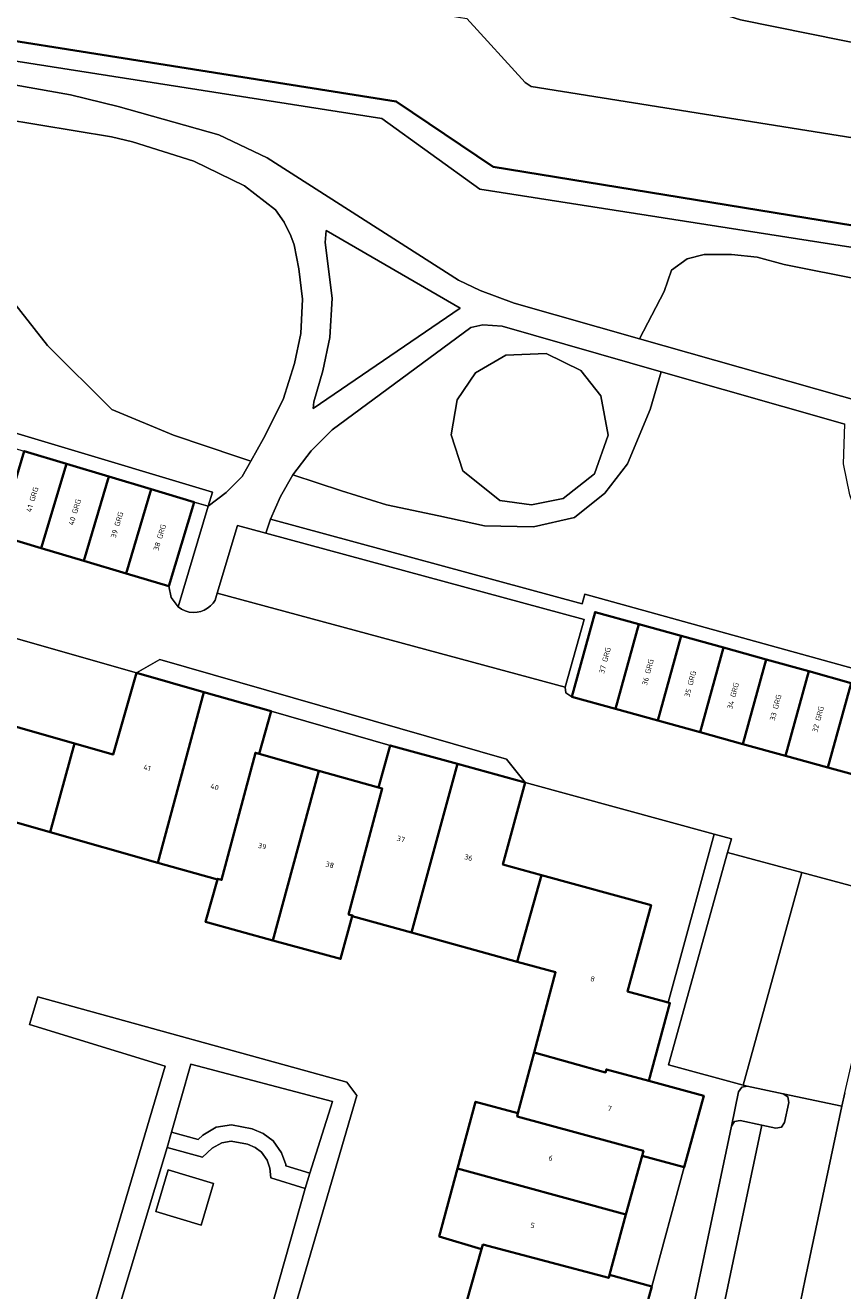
# Model space of a CAD drawing. Header units: metres. Extents: x 110065 to 112666, y 425872 to 427362.
# Tile 65 of 104: x 111096 to 111152, y 426910 to 426996. Entities that reach past the tile are written whole.
import ezdxf

# ---------------------------------------------------------------- set-up
doc = ezdxf.new("R2010")
doc.units = ezdxf.units.M
for name, color, linetype, lineweight in [('B-WE-GK-BESCHOEIING-G', 130, 'GK-BESCHOEIING', 35), ('B-WE-GR-BEPLANTING_CULTUUR_BOSPLANTSOEN-GV', 90, 'GR-PLANTSOEN', 18), ('B-WE-GR-BEPLANTING_CULTUUR_HEESTERS-GV', 90, 'Continuous', 18), ('B-WE-GR-GRAS-GV', 60, 'Continuous', 13), ('B-WE-GR-GROENVOORZIENING-GV', 80, 'Continuous', 18), ('B-WE-GR-HAAG-GV', 90, 'GR-HAAG1', 13), ('B-WE-OG-BEBOUWING-GV', 7, 'Continuous', 35), ('B-WE-OG-BEBOUWING-T18', 10, 'Continuous', 18), ('B-WE-OG-TERREIN_ERF-GV', 7, 'Continuous', 18), ('B-WE-OG-WATER-GV', 130, 'Continuous', 18), ('B-WE-VH-VERHARDING-GV', 252, 'Continuous', 18), ('B-WE-VH-VERHARDING_ASFALT-GV', 252, 'Continuous', 18), ('B-WE-VH-VERHARDING_BETONSTRAATSTEEN-GV', 252, 'Continuous', 18), ('B-WE-VH-VERHARDING_HOUTSNIPPERS-GV', 252, 'Continuous', 18), ('B-WE-VH-VERHARDING_OPEN-GV', 252, 'Continuous', 18), ('B-WE-VH-VERHARDING_TEGEL-GV', 252, 'Continuous', 18)]:
    doc.layers.add(name, color=color, linetype=linetype, lineweight=lineweight)
doc.styles.add('NLCS-ISO-M200-T18', font='NLCS-ISO.ttf')
doc.linetypes.add('GK-BESCHOEIING', pattern='A,30,-5,[1,NLCS.SHX,S=1,R=0,X=0,Y=0],-5', length=40)
doc.linetypes.add('GR-HAAG1', pattern='A,6,[176,NLCS.SHX,S=0.125,R=0,X=0,Y=0],-2', length=8)
doc.linetypes.add('GR-PLANTSOEN', pattern='A,0,[179,NLCS.SHX,S=2,R=0,X=0,Y=0],-4', length=4)

msp = doc.modelspace()

# ---------------------------------------------------------------- linework, layer by layer
at = {"layer": 'B-WE-GK-BESCHOEIING-G', "flags": 128}
msp.add_lwpolyline([(111168.531, 426944.13), (111170.111, 426950.15), (111169.21, 426958.442), (111171.867, 426963.829), (111167.834, 426970.034), (111167.603, 426970.389), (111162.721, 426977.902), (111160.792, 426981.201), (111127.711, 426986.61), (111121.08, 426991.072), (111072.855, 426998.743), (111064.132, 427000), (111060.246, 427000.56)], dxfattribs=at)
at = {"layer": 'B-WE-GR-BEPLANTING_CULTUUR_BOSPLANTSOEN-GV', "flags": 128}
for points in [[(111088.74, 426990.785), (111083.859, 426990.96), (111082.058, 426990.142), (111079.986, 426989.166), (111075.84, 426985.752), (111072.548, 426983.192), (111069.378, 426981.485), (111066.574, 426980.997), (111063.892, 426980.997), (111058.162, 426981.241), (111053.407, 426981.973), (111050.48, 426982.948), (111049.017, 426984.167), (111048.042, 426985.752), (111046.579, 426987.825), (111044.75, 426989.654), (111042.245, 426990.732), (111040.002, 426984.471), (111060.942, 426977.745), (111061.179, 426978.538), (111083.398, 426971.892), (111082.253, 426968.066), (111085.129, 426967.204), (111086.281, 426971.048), (111108.523, 426964.377), (111108.236, 426963.42), (111109.464, 426964.353), (111110.556, 426965.454), (111111.15, 426966.507), (111110.252, 426966.791), (111105.877, 426968.282), (111101.657, 426970.024), (111097.268, 426974.414), (111094.525, 426977.888), (111093.062, 426981.363), (111093.062, 426986.667), (111094.178, 426989.888), (111088.74, 426990.785), (111088.74, 426990.785)], [(111060.942, 426977.745), (111040.002, 426984.471), (111039.665, 426983.529), (111039.81, 426983.482), (111061.037, 426976.664), (111059.704, 426972.208), (111059.743, 426971.828), (111060.136, 426971.557), (111061.851, 426977.293), (111064.756, 426976.424), (111067.645, 426975.56), (111070.543, 426974.693), (111073.444, 426973.826), (111076.323, 426972.965), (111079.215, 426972.1), (111082.153, 426971.221), (111081.008, 426967.395), (111085.8, 426965.959), (111086.952, 426969.803), (111089.874, 426968.927), (111092.783, 426968.054), (111095.674, 426967.187), (111098.556, 426966.322), (111101.444, 426965.456), (111104.344, 426964.586), (111107.278, 426963.706), (111108.236, 426963.42), (111108.523, 426964.377), (111086.281, 426971.048), (111085.129, 426967.204), (111082.253, 426968.066), (111083.398, 426971.892), (111061.179, 426978.538), (111060.942, 426977.745), (111060.942, 426977.745)], [(111145.741, 426980.427), (111143.983, 426980.623), (111142.128, 426980.623), (111140.956, 426980.33), (111139.882, 426979.549), (111139.394, 426978.084), (111137.693, 426974.866), (111153.193, 426970.473), (111153.943, 426972.127), (111154.627, 426973.006), (111155.506, 426973.787), (111158.142, 426974.666), (111158.923, 426976.033), (111158.24, 426977.303), (111155.506, 426978.279), (111152.967, 426978.865), (111147.596, 426979.939), (111145.741, 426980.427), (111145.741, 426980.427)], [(111151.73, 426969.032), (111139.188, 426972.614), (111138.421, 426970.039), (111136.882, 426966.324), (111135.342, 426964.307), (111133.272, 426962.661), (111130.459, 426962.024), (111127.115, 426962.077), (111123.983, 426962.767), (111120.426, 426963.51), (111117.348, 426964.466), (111114.026, 426965.578), (111113.171, 426964.1), (111112.49, 426962.534), (111133.796, 426956.768), (111133.977, 426957.422), (111146.634, 426953.921), (111159.219, 426950.433), (111157.629, 426944.678), (111158.865, 426944.343), (111159.645, 426947.161), (111161.866, 426946.547), (111162.566, 426949.569), (111159.601, 426951.779), (111157.478, 426954.593), (111155.514, 426957.618), (111153.656, 426960.379), (111152.794, 426962.15), (111152.063, 426964.2), (111151.639, 426966.324), (111151.73, 426969.032), (111151.73, 426969.032)], [(111133.796, 426956.768), (111112.49, 426962.534), (111112.175, 426961.582), (111133.916, 426955.699), (111132.633, 426951.056), (111132.681, 426950.674), (111133.078, 426950.414), (111134.674, 426956.191), (111137.648, 426955.368), (111140.547, 426954.567), (111143.447, 426953.765), (111146.367, 426952.957), (111149.275, 426952.151), (111152.174, 426951.347), (111155.076, 426950.543), (111157.989, 426949.736), (111156.397, 426943.975), (111159.564, 426943.118), (111160.342, 426945.931), (111161.64, 426945.572), (111161.866, 426946.547), (111159.645, 426947.161), (111158.865, 426944.343), (111157.629, 426944.678), (111159.219, 426950.433), (111146.634, 426953.921), (111133.977, 426957.422), (111133.796, 426956.768), (111133.796, 426956.768)]]:
    msp.add_lwpolyline(points, close=True, dxfattribs=at)
at = {"layer": 'B-WE-GR-BEPLANTING_CULTUUR_HEESTERS-GV', "flags": 128}
for points in [[(111116.731, 426922.767), (111107.051, 426925.321), (111105.729, 426920.673), (111107.542, 426920.181), (111107.863, 426920.476), (111108.785, 426921.003), (111109.825, 426921.179), (111111.243, 426920.908), (111111.999, 426920.573), (111112.681, 426920.088), (111113.244, 426919.249), (111113.535, 426918.452), (111113.543, 426918.377), (111115.19, 426917.867), (111116.731, 426922.767), (111116.731, 426922.767)], [(111147.516, 426923.3), (111145.067, 426923.814), (111144.688, 426923.742), (111144.475, 426923.428), (111143.981, 426921.078), (111144.197, 426921.394), (111144.573, 426921.465), (111146.061, 426921.152), (111147.022, 426920.95), (111147.399, 426921.021), (111147.614, 426921.336), (111147.902, 426922.707), (111147.832, 426923.083), (111147.516, 426923.3), (111147.516, 426923.3)]]:
    msp.add_lwpolyline(points, close=True, dxfattribs=at)
at = {"layer": 'B-WE-GR-GRAS-GV', "flags": 128}
for points in [[(111151.797, 426998.5), (111144.238, 427000.07), (111135.06, 427002.192), (111128.609, 427003.785), (111103.46, 427010.331), (111086.67, 427014.703), (111078.083, 427017.217), (111068.236, 427020.366), (111068.236, 427020.366), (111068.236, 427020.366), (111066.097, 427020.74), (111065.495, 427020.574), (111064.707, 427020.228), (111063.708, 427018.991), (111063.113, 427016.887), (111061.989, 427009.911), (111061.582, 427009.633), (111061.169, 427006.829), (111063.237, 427006.493), (111067.152, 427017.535), (111125.708, 427002.622), (111144.613, 426996.656), (111160.963, 426993.344)], [(111159.869, 426979.915), (111126.803, 426985.078), (111120.102, 426989.912), (111120.102, 426989.912), (111120.102, 426989.912), (111060.066, 426999.342)], [(111060.44, 426996.989), (111061.55, 426996.207), (111062.16, 426995.999), (111084.493, 426993.3), (111090.476, 426992.998), (111098.839, 426991.527), (111102.079, 426990.737), (111108.968, 426988.788), (111112.274, 426987.218), (111125.341, 426978.872), (111126.813, 426978.16), (111129.138, 426977.291), (111137.693, 426974.866), (111139.394, 426978.084), (111139.882, 426979.549), (111140.956, 426980.33), (111142.128, 426980.623), (111143.983, 426980.623), (111145.741, 426980.427), (111147.596, 426979.939), (111152.967, 426978.865)], [(111094.525, 426977.888), (111097.268, 426974.414), (111101.657, 426970.024), (111105.877, 426968.282), (111110.252, 426966.791), (111111.15, 426966.507), (111112.018, 426968.048), (111113.358, 426970.706), (111114.126, 426973.168), (111114.567, 426975.224), (111114.69, 426977.566), (111114.436, 426979.651), (111114.102, 426981.276), (111113.892, 426981.892), (111113.431, 426982.832), (111112.825, 426983.679), (111110.725, 426985.307), (111107.262, 426986.989), (111103.062, 426988.322), (111101.621, 426988.659), (111101.621, 426988.659), (111101.621, 426988.659), (111094.178, 426989.888)]]:
    msp.add_lwpolyline(points, dxfattribs=at)
for points in [[(111144.613, 426996.656), (111125.708, 427002.622), (111124.759, 426996.928), (111125.914, 426996.742), (111129.884, 426992.375), (111130.308, 426992.087), (111158.263, 426987.636), (111174.746, 426985.112), (111187.37, 426983.137), (111194.03, 426981.309), (111211.769, 426976.441), (111214.297, 426985.108), (111197.762, 426987.998), (111160.963, 426993.344), (111144.613, 426996.656), (111144.613, 426996.656)], [(111072.855, 426998.743), (111060.245, 427000.56), (111060.066, 426999.342), (111120.102, 426989.912), (111126.803, 426985.078), (111159.869, 426979.915), (111169.756, 426963.766), (111167.23, 426958.603), (111168.658, 426950.254), (111167.042, 426944.486), (111168.531, 426944.13), (111170.111, 426950.15), (111169.21, 426958.442), (111171.867, 426963.829), (111167.834, 426970.034), (111167.603, 426970.389), (111162.721, 426977.902), (111160.792, 426981.201), (111127.711, 426986.61), (111121.08, 426991.072), (111072.855, 426998.743), (111072.855, 426998.743)], [(111125.45, 426976.945), (111116.289, 426982.252), (111116.232, 426981.449), (111116.696, 426977.634), (111116.555, 426974.956), (111116.064, 426972.665), (111115.452, 426970.565), (111115.419, 426970.099), (111125.45, 426976.945), (111125.45, 426976.945)], [(111128.325, 426975.716), (111126.993, 426975.818), (111126.176, 426975.627), (111116.707, 426968.649), (111115.262, 426967.205), (111114.026, 426965.578), (111117.348, 426964.466), (111120.426, 426963.51), (111123.983, 426962.767), (111127.115, 426962.077), (111130.459, 426962.024), (111133.272, 426962.661), (111135.342, 426964.307), (111136.882, 426966.324), (111138.421, 426970.039), (111139.188, 426972.614), (111128.325, 426975.716), (111128.325, 426975.716)], [(111128.15, 426963.809), (111125.642, 426965.846), (111124.84, 426968.311), (111125.25, 426970.685), (111126.505, 426972.542), (111128.576, 426973.744), (111131.327, 426973.847), (111133.704, 426972.692), (111135.057, 426970.974), (111135.557, 426968.269), (111134.622, 426965.627), (111132.486, 426963.952), (111130.317, 426963.526), (111128.15, 426963.809), (111128.15, 426963.809)]]:
    msp.add_lwpolyline(points, close=True, dxfattribs=at)
at = {"layer": 'B-WE-GR-GROENVOORZIENING-GV', "flags": 128}
msp.add_lwpolyline([(111111.243, 426920.908), (111109.825, 426921.179), (111108.785, 426921.003), (111107.863, 426920.476), (111107.542, 426920.181), (111105.729, 426920.673), (111105.428, 426919.615), (111107.838, 426918.961), (111108.516, 426919.582), (111109.161, 426919.951), (111109.813, 426920.061), (111110.913, 426919.851), (111111.452, 426919.612), (111111.88, 426919.308), (111112.256, 426918.747), (111112.454, 426918.206), (111112.518, 426917.543), (111114.86, 426916.818), (111115.19, 426917.867), (111113.543, 426918.377), (111113.535, 426918.452), (111113.244, 426919.249), (111112.681, 426920.088), (111111.999, 426920.573), (111111.243, 426920.908), (111111.243, 426920.908)], close=True, dxfattribs=at)
at = {"layer": 'B-WE-GR-HAAG-GV', "flags": 128}
msp.add_lwpolyline([(111111.243, 426920.908), (111109.825, 426921.179), (111108.785, 426921.003), (111107.863, 426920.476), (111107.542, 426920.181), (111105.729, 426920.673), (111105.428, 426919.615), (111107.838, 426918.961), (111108.516, 426919.582), (111109.161, 426919.951), (111109.813, 426920.061), (111110.913, 426919.851), (111111.452, 426919.612), (111111.88, 426919.308), (111112.256, 426918.747), (111112.454, 426918.206), (111112.518, 426917.543), (111114.86, 426916.818), (111115.19, 426917.867), (111113.543, 426918.377), (111113.535, 426918.452), (111113.244, 426919.249), (111112.681, 426920.088), (111111.999, 426920.573), (111111.243, 426920.908), (111111.243, 426920.908)], close=True, dxfattribs=at)
at = {"layer": 'B-WE-OG-BEBOUWING-GV', "flags": 128}
for points in [[(111098.556, 426966.322), (111095.674, 426967.187), (111093.943, 426961.435), (111096.835, 426960.57), (111098.556, 426966.322), (111098.556, 426966.322)], [(111101.444, 426965.456), (111098.556, 426966.322), (111096.835, 426960.57), (111099.733, 426959.703), (111101.444, 426965.456), (111101.444, 426965.456)], [(111104.344, 426964.586), (111101.444, 426965.456), (111099.733, 426959.703), (111102.624, 426958.838), (111104.344, 426964.586), (111104.344, 426964.586)], [(111107.278, 426963.706), (111104.344, 426964.586), (111102.624, 426958.838), (111105.557, 426957.96), (111107.278, 426963.706), (111107.278, 426963.706)], [(111137.648, 426955.368), (111134.674, 426956.191), (111133.078, 426950.414), (111136.058, 426949.59), (111137.648, 426955.368), (111137.648, 426955.368)], [(111140.547, 426954.567), (111137.648, 426955.368), (111136.058, 426949.59), (111138.958, 426948.789), (111140.547, 426954.567), (111140.547, 426954.567)], [(111143.447, 426953.765), (111140.547, 426954.567), (111138.958, 426948.789), (111141.857, 426947.988), (111143.447, 426953.765), (111143.447, 426953.765)], [(111146.367, 426952.957), (111143.447, 426953.765), (111141.857, 426947.988), (111144.766, 426947.184), (111146.367, 426952.957), (111146.367, 426952.957)], [(111149.275, 426952.151), (111146.367, 426952.957), (111144.766, 426947.184), (111147.675, 426946.381), (111149.275, 426952.151), (111149.275, 426952.151)], [(111107.938, 426950.734), (111103.328, 426952.045), (111101.737, 426946.457), (111099.106, 426947.209), (111097.432, 426941.168), (111104.805, 426939.078), (111107.938, 426950.734), (111107.938, 426950.734)], [(111152.174, 426951.347), (111149.275, 426952.151), (111147.675, 426946.381), (111150.575, 426945.581), (111152.174, 426951.347), (111152.174, 426951.347)], [(111155.076, 426950.543), (111152.174, 426951.347), (111150.575, 426945.581), (111153.475, 426944.781), (111155.076, 426950.543), (111155.076, 426950.543)], [(111112.546, 426949.424), (111107.938, 426950.734), (111104.805, 426939.078), (111108.865, 426937.927), (111108.88, 426937.98), (111109.15, 426937.9), (111111.466, 426946.588), (111111.726, 426946.515), (111112.546, 426949.424), (111112.546, 426949.424)], [(111099.106, 426947.209), (111091.619, 426949.348), (111088.428, 426938.15), (111088.368, 426937.941), (111093.162, 426936.49), (111094.818, 426941.909), (111097.432, 426941.168), (111099.106, 426947.209), (111099.106, 426947.209)], [(111111.726, 426946.515), (111111.466, 426946.588), (111109.15, 426937.9), (111108.88, 426937.98), (111108.865, 426937.927), (111108.054, 426935.037), (111112.664, 426933.772), (111115.804, 426945.362), (111111.726, 426946.515), (111111.726, 426946.515)], [(111125.273, 426945.827), (111120.674, 426947.083), (111119.864, 426944.214), (111120.124, 426944.14), (111117.83, 426935.54), (111118.099, 426935.47), (111118.083, 426935.415), (111122.136, 426934.3), (111125.273, 426945.827), (111125.273, 426945.827)], [(111129.902, 426944.562), (111125.273, 426945.827), (111122.136, 426934.3), (111129.355, 426932.314), (111131.004, 426938.233), (111128.372, 426938.953), (111129.902, 426944.562), (111129.902, 426944.562)], [(111119.864, 426944.214), (111115.804, 426945.362), (111112.664, 426933.772), (111117.282, 426932.506), (111118.083, 426935.415), (111118.099, 426935.47), (111117.83, 426935.54), (111120.124, 426944.14), (111119.864, 426944.214), (111119.864, 426944.214)], [(111138.5, 426936.182), (111131.004, 426938.233), (111129.355, 426932.314), (111131.97, 426931.594), (111130.503, 426926.102), (111135.39, 426924.75), (111135.445, 426924.962), (111138.334, 426924.179), (111139.782, 426929.487), (111139.659, 426929.52), (111136.886, 426930.27), (111138.5, 426936.182), (111138.5, 426936.182)], [(111135.39, 426924.75), (111130.503, 426926.102), (111129.399, 426921.966), (111129.35, 426921.75), (111137.966, 426919.391), (111137.877, 426919.065), (111140.766, 426918.274), (111142.097, 426923.163), (111138.334, 426924.179), (111135.445, 426924.962), (111135.39, 426924.75), (111135.39, 426924.75)], [(111129.399, 426921.966), (111126.499, 426922.746), (111125.278, 426918.2), (111136.778, 426915.054), (111137.877, 426919.065), (111137.966, 426919.391), (111129.35, 426921.75), (111129.399, 426921.966), (111129.399, 426921.966)], [(111136.778, 426915.054), (111125.278, 426918.2), (111124.028, 426913.548), (111126.907, 426912.668), (111127, 426912.99), (111135.6, 426910.71), (111135.655, 426910.923), (111136.778, 426915.054), (111136.778, 426915.054)], [(111135.6, 426910.71), (111127, 426912.99), (111126.907, 426912.668), (111124.866, 426905.429), (111127.076, 426904.826), (111127.89, 426907.83), (111130.03, 426907.25), (111132.16, 426906.67), (111134.32, 426906.023), (111134.305, 426905.967), (111137.204, 426905.257), (111138.545, 426910.136), (111135.655, 426910.923), (111135.6, 426910.71), (111135.6, 426910.71)]]:
    msp.add_lwpolyline(points, close=True, dxfattribs=at)
at = {"layer": 'B-WE-OG-TERREIN_ERF-GV', "flags": 128}
for points in [[(111103.328, 426952.045), (111090.801, 426955.625), (111085.776, 426938.929), (111088.428, 426938.15), (111091.619, 426949.348), (111099.106, 426947.209), (111101.737, 426946.457), (111103.328, 426952.045), (111103.328, 426952.045)], [(111120.674, 426947.083), (111112.546, 426949.424), (111111.726, 426946.515), (111115.804, 426945.362), (111119.864, 426944.214), (111120.674, 426947.083), (111120.674, 426947.083)], [(111142.806, 426941.032), (111129.902, 426944.562), (111128.372, 426938.953), (111131.004, 426938.233), (111138.5, 426936.182), (111136.886, 426930.27), (111139.659, 426929.52), (111142.806, 426941.032), (111142.806, 426941.032)], [(111140.766, 426918.274), (111137.877, 426919.065), (111136.778, 426915.054), (111135.655, 426910.923), (111138.545, 426910.136), (111140.766, 426918.274), (111140.766, 426918.274)]]:
    msp.add_lwpolyline(points, close=True, dxfattribs=at)
for points in [[(111124.866, 426905.429), (111126.907, 426912.668), (111124.028, 426913.548), (111125.278, 426918.2), (111126.499, 426922.746), (111129.399, 426921.966), (111130.503, 426926.102), (111131.97, 426931.594), (111129.355, 426932.314), (111122.136, 426934.3), (111118.083, 426935.415), (111117.282, 426932.506), (111112.664, 426933.772), (111108.054, 426935.037), (111108.865, 426937.927), (111104.805, 426939.078), (111097.432, 426941.168), (111097.432, 426941.168), (111097.432, 426941.168), (111094.818, 426941.909)], [(111098.763, 426903.118), (111105.308, 426925.186), (111096.035, 426928.034), (111096.593, 426929.916), (111117.703, 426924.09), (111118.392, 426923.173), (111114.075, 426908.373)], [(111151.721, 426923.353), (111151.532, 426922.457), (111149.03, 426910.628), (111148.703, 426909.091), (111148.745, 426908.586), (111149.056, 426908.37), (111153.436, 426907.398)]]:
    msp.add_lwpolyline(points, dxfattribs=at)
at = {"layer": 'B-WE-OG-WATER-GV', "flags": 128}
for points in [[(111072.855, 426998.743), (111121.08, 426991.072), (111127.711, 426986.61), (111160.792, 426981.201)], [(111158.263, 426987.636), (111130.308, 426992.087), (111129.884, 426992.375), (111125.914, 426996.742)]]:
    msp.add_lwpolyline(points, dxfattribs=at)
at = {"layer": 'B-WE-VH-VERHARDING-GV', "flags": 128}
msp.add_lwpolyline([(111108.602, 426917.161), (111105.513, 426918.091), (111104.661, 426915.258), (111107.75, 426914.329), (111108.602, 426917.161), (111108.602, 426917.161)], close=True, dxfattribs=at)
at = {"layer": 'B-WE-VH-VERHARDING_ASFALT-GV', "flags": 128}
for points in [[(111153.193, 426970.473), (111137.693, 426974.866), (111129.138, 426977.291), (111126.813, 426978.16), (111125.341, 426978.872), (111112.274, 426987.218), (111108.968, 426988.788), (111102.079, 426990.737), (111098.839, 426991.527), (111090.476, 426992.998), (111084.493, 426993.3), (111062.16, 426995.999), (111061.55, 426996.207), (111060.44, 426996.989)], [(111094.178, 426989.888), (111101.621, 426988.659), (111103.062, 426988.322), (111107.262, 426986.989), (111110.725, 426985.307), (111112.825, 426983.679), (111113.431, 426982.832), (111113.892, 426981.892), (111114.102, 426981.276), (111114.436, 426979.651), (111114.69, 426977.566), (111114.567, 426975.224), (111114.126, 426973.168), (111113.358, 426970.706), (111112.018, 426968.048), (111111.15, 426966.507), (111110.556, 426965.454), (111109.464, 426964.353), (111108.236, 426963.42), (111106.179, 426956.552), (111106.411, 426956.393), (111106.667, 426956.274), (111106.939, 426956.2), (111107.219, 426956.171), (111107.476, 426956.186), (111107.728, 426956.239), (111107.969, 426956.33), (111108.194, 426956.456), (111108.396, 426956.614), (111108.573, 426956.802), (111108.719, 426957.014), (111108.861, 426957.49), (111110.242, 426962.106), (111112.175, 426961.582), (111112.49, 426962.534), (111113.171, 426964.1), (111114.026, 426965.578), (111115.262, 426967.205), (111116.707, 426968.649), (111126.176, 426975.627), (111126.993, 426975.818), (111128.325, 426975.716), (111139.188, 426972.614), (111151.73, 426969.032)]]:
    msp.add_lwpolyline(points, dxfattribs=at)
msp.add_lwpolyline([(111115.452, 426970.565), (111116.064, 426972.665), (111116.555, 426974.956), (111116.696, 426977.634), (111116.232, 426981.449), (111116.289, 426982.252), (111125.45, 426976.945), (111115.419, 426970.099), (111115.452, 426970.565), (111115.452, 426970.565)], close=True, dxfattribs=at)
at = {"layer": 'B-WE-VH-VERHARDING_BETONSTRAATSTEEN-GV', "flags": 128}
for points in [[(111108.236, 426963.42), (111107.278, 426963.706), (111105.557, 426957.96), (111105.699, 426957.182), (111106.179, 426956.552), (111108.236, 426963.42), (111108.236, 426963.42)], [(111148.784, 426938.41), (111143.719, 426939.778), (111139.674, 426925.27), (111144.784, 426923.89), (111148.784, 426938.41), (111148.784, 426938.41)], [(111105.428, 426919.615), (111105.729, 426920.673), (111107.051, 426925.321), (111116.731, 426922.767), (111115.19, 426917.867), (111114.86, 426916.818), (111112.088, 426907.007), (111113.46, 426906.551), (111114.518, 426906.249), (111116.01, 426905.824), (111113.605, 426896.616), (111101.387, 426899.886), (111101.64, 426901.213), (111101.847, 426902.3), (111100.373, 426902.816), (111105.428, 426919.615), (111105.428, 426919.615)]]:
    msp.add_lwpolyline(points, close=True, dxfattribs=at)
msp.add_lwpolyline([(111114.075, 426908.373), (111118.392, 426923.173), (111117.703, 426924.09), (111096.593, 426929.916), (111096.593, 426929.916), (111096.593, 426929.916), (111096.035, 426928.034), (111105.308, 426925.186), (111098.763, 426903.118)], dxfattribs=at)
at = {"layer": 'B-WE-VH-VERHARDING_HOUTSNIPPERS-GV', "flags": 128}
msp.add_lwpolyline([(111133.704, 426972.692), (111131.327, 426973.847), (111128.576, 426973.744), (111126.505, 426972.542), (111125.25, 426970.685), (111124.84, 426968.311), (111125.642, 426965.846), (111128.15, 426963.809), (111130.317, 426963.526), (111132.486, 426963.952), (111134.622, 426965.627), (111135.557, 426968.269), (111135.057, 426970.974), (111133.704, 426972.692), (111133.704, 426972.692)], close=True, dxfattribs=at)
at = {"layer": 'B-WE-VH-VERHARDING_OPEN-GV', "flags": 128}
for points in [[(111019.001, 426978.456), (111032.573, 426973.824), (111034.006, 426974.587), (111058.033, 426966.762), (111058.747, 426965.311), (111058.682, 426965.099), (111070.997, 426961.208), (111076.153, 426959.755), (111085.371, 426957.156), (111090.801, 426955.625), (111103.328, 426952.045), (111104.942, 426952.967), (111128.624, 426946.146), (111129.902, 426944.562), (111142.806, 426941.032), (111143.979, 426940.711), (111143.719, 426939.778), (111148.784, 426938.41), (111154.806, 426936.783)], [(111153.475, 426944.781), (111150.575, 426945.581), (111147.675, 426946.381), (111144.766, 426947.184), (111141.857, 426947.988), (111138.958, 426948.789), (111136.058, 426949.59), (111133.078, 426950.414), (111132.681, 426950.674), (111132.633, 426951.056), (111108.861, 426957.49), (111108.719, 426957.014), (111108.573, 426956.802), (111108.396, 426956.614), (111108.194, 426956.456), (111107.969, 426956.33), (111107.728, 426956.239), (111107.476, 426956.186), (111107.219, 426956.171), (111106.939, 426956.2), (111106.667, 426956.274), (111106.411, 426956.393), (111106.179, 426956.552), (111105.699, 426957.182), (111105.557, 426957.96), (111102.624, 426958.838), (111099.733, 426959.703), (111096.835, 426960.57), (111093.943, 426961.435)], [(111140.623, 426905.103), (111143.981, 426921.078), (111144.475, 426923.428), (111144.688, 426923.742), (111145.067, 426923.814), (111144.784, 426923.89), (111139.674, 426925.27), (111143.719, 426939.778), (111143.979, 426940.711), (111143.979, 426940.711), (111143.979, 426940.711), (111142.806, 426941.032), (111139.659, 426929.52), (111139.782, 426929.487), (111138.334, 426924.179), (111142.097, 426923.163), (111140.766, 426918.274), (111138.545, 426910.136), (111137.204, 426905.257)], [(111148.703, 426909.091), (111149.03, 426910.628), (111151.532, 426922.457), (111151.532, 426922.457), (111151.532, 426922.457), (111147.516, 426923.3), (111147.832, 426923.083), (111147.902, 426922.707), (111147.614, 426921.336), (111147.399, 426921.021), (111147.022, 426920.95), (111146.061, 426921.152), (111142.493, 426904.178)]]:
    msp.add_lwpolyline(points, dxfattribs=at)
for points in [[(111112.175, 426961.582), (111110.242, 426962.106), (111108.861, 426957.49), (111132.633, 426951.056), (111133.916, 426955.699), (111112.175, 426961.582), (111112.175, 426961.582)], [(111128.624, 426946.146), (111104.942, 426952.967), (111103.328, 426952.045), (111107.938, 426950.734), (111112.546, 426949.424), (111120.674, 426947.083), (111125.273, 426945.827), (111129.902, 426944.562), (111128.624, 426946.146), (111128.624, 426946.146)], [(111154.806, 426936.783), (111148.784, 426938.41), (111144.784, 426923.89), (111145.067, 426923.814), (111147.516, 426923.3), (111151.532, 426922.457), (111151.721, 426923.353), (111154.259, 426934.308), (111154.806, 426936.783), (111154.806, 426936.783)], [(111146.061, 426921.152), (111144.573, 426921.465), (111144.197, 426921.394), (111143.981, 426921.078), (111140.623, 426905.103), (111140.692, 426904.73), (111141.003, 426904.513), (111142.493, 426904.178), (111146.061, 426921.152), (111146.061, 426921.152)]]:
    msp.add_lwpolyline(points, close=True, dxfattribs=at)
at = {"layer": 'B-WE-VH-VERHARDING_TEGEL-GV', "flags": 128}
msp.add_lwpolyline([(111112.088, 426907.007), (111114.86, 426916.818), (111112.518, 426917.543), (111112.454, 426918.206), (111112.256, 426918.747), (111111.88, 426919.308), (111111.88, 426919.308), (111111.88, 426919.308), (111111.452, 426919.612), (111110.913, 426919.851), (111109.813, 426920.061), (111109.161, 426919.951), (111108.516, 426919.582), (111107.838, 426918.961), (111105.428, 426919.615), (111100.373, 426902.816)], dxfattribs=at)
msp.add_lwpolyline([(111104.661, 426915.258), (111105.513, 426918.091), (111108.602, 426917.161), (111107.75, 426914.329), (111104.661, 426915.258), (111104.661, 426915.258)], close=True, dxfattribs=at)

# ---------------------------------------------------------------- texts
at = {"layer": 'B-WE-OG-BEBOUWING-T18', "char_height": 0.36, "attachment_point": 5, "style": 'NLCS-ISO-M200-T18'}
for s, insert, rotation in [('41 GRG', (111096.22, 426963.888), 73), ('40 GRG', (111099.119, 426963.02), 73), ('39 GRG', (111102.01, 426962.153), 73), ('38 GRG', (111104.923, 426961.29), 73), ('37 GRG', (111135.34, 426952.894), 75), ('36 GRG', (111138.271, 426952.086), 75), ('35 GRG', (111141.172, 426951.286), 75), ('34 GRG', (111144.09, 426950.476), 75), ('33 GRG', (111146.999, 426949.672), 75), ('32 GRG', (111149.901, 426948.872), 75), ('41', (111104.066, 426945.561), 344), ('40', (111108.676, 426944.251), 344), ('39', (111111.929, 426940.2), 345), ('37', (111121.405, 426940.692), 345), ('36', (111126.019, 426939.431), 345), ('38', (111116.543, 426938.934), 345), ('8', (111134.502, 426931.142), 345), ('7', (111135.661, 426922.29), 345), ('6', (111131.639, 426918.9), 345), ('5', (111130.403, 426914.301), 345)]:
    msp.add_mtext(s, dxfattribs=dict(at, insert=insert, rotation=rotation))

doc.saveas('drawing.dxf')
